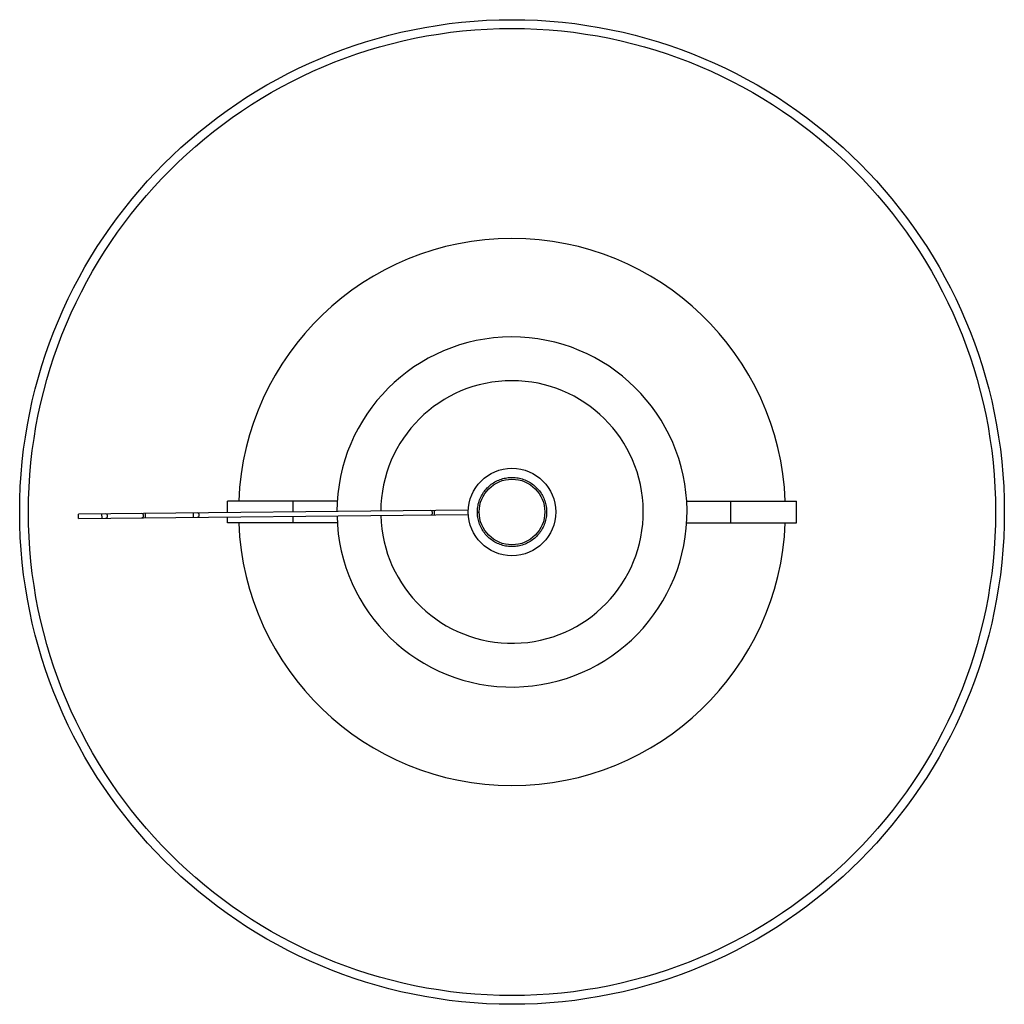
# Paper-space layout '_Superior' of a CAD drawing. Header units: millimetres. Extents: x -225 to 225, y -225 to 225.
import ezdxf

# ---------------------------------------------------------------- set-up
doc = ezdxf.new("R2010")
doc.units = ezdxf.units.MM

psp = doc.layouts.new('_Superior')

# ---------------------------------------------------------------- linework, layer by layer
at = {"color": 7, "linetype": 'Continuous', "lineweight": 25}
for p, q in [((-130, -0.27), (-130, 5)), ((-79.84, 5), (-130, 5)), ((79.84, 5), (130, 5)), ((100, -5), (100, 5)), ((130, -5), (130, 5)), ((-19.98, 0.8), (-198.13, -0.94)), ((-198.11, -2.94), (-198.13, -0.94)), ((-198.11, -2.94), (-19.96, -1.2)), ((-130, -5), (-130, -2.27)), ((-15.81, -0.15), (-15, -0.15)), ((-79.84, -5), (-130, -5)), ((79.84, -5), (130, -5))]:
    psp.add_line(p, q, dxfattribs=at)
at = {"color": 8, "linetype": 'Continuous', "lineweight": 25}
for p, q in [((-100, 0.02), (-100, 5)), ((-35.47, -1.35), (-35.49, 0.65)), ((-187.38, -2.83), (-187.4, -0.83)), ((-167.56, -2.64), (-167.57, -0.64)), ((-145.51, -2.42), (-145.53, -0.42)), ((-100, -5), (-100, -1.98))]:
    psp.add_line(p, q, dxfattribs=at)
at = {"color": 7, "linetype": 'Continuous', "lineweight": 25}
for radius in [225, 221, 20, 15]:
    psp.add_circle((0, 0), radius, dxfattribs=at)
for radius, start, end in [(125, 2.2924, 177.7076), (80, 181.277, 179.8445), (60, 181.5157, 179.6058), (125, 182.2924, 357.7076)]:
    psp.add_arc((0, 0), radius, start, end, dxfattribs=at)
at = {"color": 8, "linetype": 'Continuous', "lineweight": 25}
for centre, start, end in [((-37.31, -0.37), 278.2182, 82.9033), ((-185.83, -1.82), 278.1631, 82.9584), ((-169.39, -1.66), 278.1631, 82.9584), ((-143.96, -1.41), 278.2182, 82.9033)]:
    psp.add_arc(centre, 1.01, start, end, dxfattribs=at)
at = {"color": 7, "linetype": 'Continuous', "lineweight": 25}
psp.add_open_spline([(-15.81, -0.15), (-15.78, 0.7), (-15.72, 2.42), (-15.09, 4.95), (-14.08, 7.36), (-12.69, 9.55), (-10.97, 11.48), (-8.97, 13.11), (-6.7, 14.4), (-4.25, 15.31), (-1.7, 15.79), (0.88, 15.86), (3.44, 15.51), (5.93, 14.73), (8.27, 13.56), (10.36, 12.04), (12.17, 10.2), (13.67, 8.09), (14.81, 5.74), (15.55, 3.24), (15.87, 0.67), (15.77, -1.91), (15.25, -4.45), (14.31, -6.89), (12.99, -9.14), (11.34, -11.12), (9.39, -12.81), (7.17, -14.17), (4.75, -15.16), (2.22, -15.73), (-0.36, -15.88), (-2.93, -15.61), (-5.44, -14.92), (-7.82, -13.83), (-9.96, -12.37), (-11.83, -10.59), (-13.39, -8.53), (-14.62, -6.22), (-15.42, -3.74), (-15.8, -1.69), (-15.77, -0.49), (-15.76, -0.15)], degree=3, knots=[0, 0, 0, 0, 0.02573, 0.05195, 0.078313, 0.104462, 0.130087, 0.155941, 0.182218, 0.208567, 0.234631, 0.260204, 0.286169, 0.312489, 0.338809, 0.364775, 0.390348, 0.416411, 0.44276, 0.469037, 0.494892, 0.520517, 0.546665, 0.573028, 0.599248, 0.624979, 0.650708, 0.676928, 0.703291, 0.72944, 0.755065, 0.780919, 0.807196, 0.833545, 0.859609, 0.885182, 0.911147, 0.937467, 0.963787, 0.989753, 1, 1, 1, 1], dxfattribs=at)

doc.saveas('drawing.dxf')
